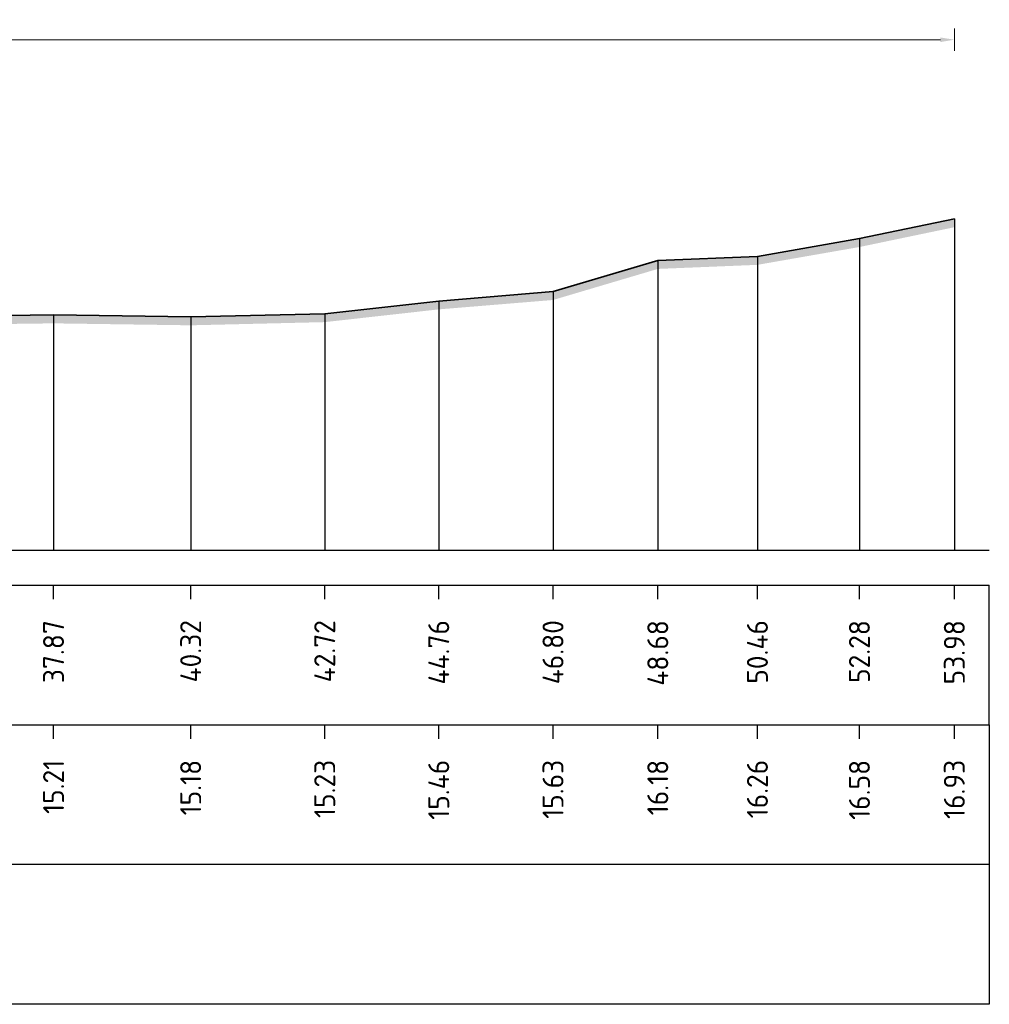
# Model space of a CAD drawing. Header units: metres. Extents: x 197883 to 206898, y 361907 to 364395.
# Tile 254 of 256: x 206696 to 206713, y 364210 to 364228. Entities that reach past the tile are written whole.
import ezdxf
from ezdxf.enums import TextEntityAlignment as Align

# ---------------------------------------------------------------- set-up
doc = ezdxf.new("R2010")
doc.units = ezdxf.units.M
doc.header["$PDMODE"] = 35
doc.header["$PDSIZE"] = 0.075
for name, color, linetype, lineweight in [('X-ME-AL-PROFIEL_HUIDIG MAAIVELD-GD', 252, 'Continuous', 0), ('X-XX-AL-DETAIL1-M', 7, 'Continuous', 18), ('X-XX-AL-DWARSPROFIEL_PROFIELLIJN MAAIVELD-GD', 8, 'Continuous', 35)]:
    doc.layers.add(name, color=color, linetype=linetype, lineweight=lineweight)
doc.layers.add('X-ME-AL-PROFIELRASTER-S', color=7, linetype='Continuous')
doc.styles.add('NLCS-ISO-ANNOTATIVE-T18', font='NLCS-ISO.ttf', dxfattribs={"height": 1.8})
doc.styles.add('NLCS-ISO-M100-T25', font='NLCS-ISO.ttf', dxfattribs={"height": 0.25})
doc.dimstyles.new('NLCS-M100-T25-PIJL_L2_H1', dxfattribs={"dimscale": 0.1, "dimtxt": 2.5, "dimasz": 2.5, "dimexe": 2, "dimexo": 2, "dimgap": 0.7, "dimtad": 1, "dimzin": 0, "dimdsep": 46, "dimtxsty": 'NLCS-ISO-M100-T25', "dimcen": 0, "dimdle": 2, "dimclrd": 256, "dimclre": 256, "dimclrt": 256, "dimadec": 1, "dimazin": 0, "dimtfac": 1, "dimtdec": 3, "dimtofl": 0, "dimtmove": 0, "dimatfit": 3, "dimfxl": 2, "dimfxlon": 1, "dimtfillclr": 256, "dimtolj": 1, "dimtzin": 0, "dimlwd": -1, "dimlwe": -1, "dimarcsym": 0})

# ---------------------------------------------------------------- blocks, each defined once
blk = doc.blocks.new('SAL-PROFIELRASTER_BALK_EIND1-D')
at = {"color": 0, "linetype": 'ByBlock', "lineweight": -2}
blk.add_line((1, -12.5), (1, -2.5), dxfattribs=at)
at = {"color": 0, "linetype": 'ByBlock', "lineweight": -2, "flags": 128}
for points in [[(0, 0), (1, 0)], [(0, -2.5), (1, -2.5)], [(0, -12.5), (1, -12.5)]]:
    blk.add_lwpolyline(points, dxfattribs=at)
blk = doc.blocks.new('SAL-PROFIELRASTER_BALK_EIND2-D')
at = {"color": 0, "linetype": 'ByBlock', "lineweight": -2}
for p, q in [((1, -2.5), (1, -12.5)), ((1, -12.5), (0, -12.5))]:
    blk.add_line(p, q, dxfattribs=at)
blk = doc.blocks.new('SAL-PROFIELRASTER_BALK_DATA-D')
at = {"color": 0, "linetype": 'ByBlock', "lineweight": -2}
blk.add_lwpolyline([(0, -3.5), (0, -2.5)], dxfattribs=at)
at = {"color": 0, "linetype": 'ByBlock', "lineweight": -2, "style": 'NLCS-ISO-ANNOTATIVE-T18'}
blk.add_attdef('GETAL', text='', height=1.5, rotation=90, dxfattribs=at).set_placement((0.75, -5), align=Align.RIGHT)
blk = doc.blocks.new('SAL-PROFIELRASTER_AANHAAL-D')
at = {"color": 9, "linetype": 'ByBlock', "lineweight": -2, "flags": 128}
blk.add_lwpolyline([(0, 1), (0, 0)], dxfattribs=at)
blk = doc.blocks.new('*D112')
at = {"layer": 'Defpoints', "color": 0, "transparency": 16777216}
for p in [(206677.807, 364227.142), (206677.807, 364221.129), (206712.339, 364218.007)]:
    blk.add_point(p, dxfattribs=at)
at = {"layer": 'X-XX-AL-DETAIL1-M', "color": 253, "transparency": 16777216}
for p, q in [((206677.807, 364226.942), (206677.807, 364227.342)), ((206712.339, 364226.942), (206712.339, 364227.342)), ((206712.089, 364227.142), (206678.057, 364227.142))]:
    blk.add_line(p, q, dxfattribs=at)
for points in [[(206678.057, 364227.183), (206678.057, 364227.1), (206677.807, 364227.142)], [(206712.089, 364227.183), (206712.089, 364227.1), (206712.339, 364227.142)]]:
    blk.add_solid(points, dxfattribs=at)
at = {"layer": 'X-XX-AL-DETAIL1-M', "color": 253, "transparency": 16777216, "insert": (206695.073, 364227.337), "char_height": 0.25, "attachment_point": 5, "style": 'NLCS-ISO-M100-T25'}
blk.add_mtext('\\A1;Gras', dxfattribs=at)

msp = doc.modelspace()

# ---------------------------------------------------------------- hatches: boundary and pattern name
at = {"layer": 'X-ME-AL-PROFIEL_HUIDIG MAAIVELD-GD'}
h = msp.add_hatch(dxfattribs=at)
h.set_pattern_fill('AGR-MAAIVELD', color=256, scale=0.05, pattern_type=2)
h.set_pattern_definition([(45, (860.75656, 163.2253), (-0.25000007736, 0.25000007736), []), (45, (860.72084, 163.261), (0, 0.50000015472), [0.3535535, -0.3535535]), (45, (860.68513, 163.29673), (0, 0.50000015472), [0.3535535, -0.3535535]), (45, (860.6489, 163.33295), (0, 0.50000015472), [0.3535535, -0.3535535]), (45, (860.6137, 163.36816), (0, 0.50000015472), [0.3535535, -0.3535535]), (45, (860.578, 163.40387), (0, 0.50000015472), [0.3535535, -0.3535535]), (45, (860.54227, 163.4396), (0, 0.50000015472), [0.3535535, -0.3535535]), (315, (860.75656, 163.2253), (0.25000007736, 0.25000007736), []), (315, (860.79227, 163.261), (0.50000015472, -1e-16), [0.3535535, -0.3535535]), (315, (860.828, 163.29673), (0.50000015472, -1e-16), [0.3535535, -0.3535535]), (315, (860.8642, 163.33295), (0.50000015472, -1e-16), [0.3535535, -0.3535535]), (315, (860.8994, 163.36816), (0.50000015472, -1e-16), [0.3535535, -0.3535535]), (315, (860.93513, 163.40387), (0.50000015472, -1e-16), [0.3535535, -0.3535535]), (315, (860.97084, 163.4396), (0.50000015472, -1e-16), [0.3535535, -0.3535535])])
h.paths.add_polyline_path([(206712.339, 364223.937), (206710.641, 364223.583), (206708.816, 364223.264), (206707.034, 364223.191), (206705.159, 364222.635), (206703.115, 364222.467), (206701.075, 364222.239), (206698.677, 364222.182), (206696.224, 364222.217), (206693.301, 364222.179), (206690.941, 364222.454), (206688.62, 364222.341), (206686.399, 364222.346), (206684.291, 364222.34), (206682.252, 364221.841), (206680.605, 364221.507), (206678.811, 364221.361), (206677.807, 364221.129), (206677.75, 364221.014), (206677.399, 364221.004), (206676.072, 364220.972), (206674.801, 364220.921), (206672.071, 364220.667), (206670.594, 364220.579), (206667.032, 364220.357), (206665.199, 364220.181), (206661.871, 364220.113), (206658.358, 364220.047), (206658.358, 364219.897), (206661.871, 364219.963), (206665.199, 364220.031), (206667.032, 364220.207), (206670.594, 364220.429), (206672.071, 364220.517), (206674.801, 364220.771), (206676.072, 364220.822), (206677.399, 364220.854), (206677.75, 364220.864), (206677.807, 364220.979), (206678.811, 364221.211), (206680.605, 364221.357), (206682.252, 364221.691), (206684.291, 364222.19), (206686.399, 364222.196), (206688.62, 364222.191), (206690.941, 364222.304), (206693.301, 364222.029), (206696.224, 364222.067), (206698.677, 364222.032), (206701.075, 364222.089), (206703.115, 364222.317), (206705.159, 364222.485), (206707.034, 364223.041), (206708.816, 364223.114), (206710.641, 364223.433), (206712.339, 364223.787)])

# ---------------------------------------------------------------- linework, layer by layer
at = {"layer": 'X-XX-AL-DWARSPROFIEL_PROFIELLIJN MAAIVELD-GD'}
msp.add_lwpolyline([(206693.301, 364222.179), (206696.224, 364222.217), (206698.677, 364222.182), (206701.075, 364222.239), (206703.115, 364222.467), (206705.159, 364222.635), (206707.034, 364223.191), (206708.816, 364223.264), (206710.641, 364223.583), (206712.339, 364223.937)], dxfattribs=at)

# ---------------------------------------------------------------- block references
at = {"layer": 'X-ME-AL-PROFIELRASTER-S'}
for p, yscale in [((206712.339, 364218.007), 5.93), ((206710.641, 364218.007), 5.576000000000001), ((206707.034, 364218.007), 5.184000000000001), ((206708.816, 364218.007), 5.257000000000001), ((206705.159, 364218.007), 4.628), ((206703.115, 364218.007), 4.460000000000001), ((206696.224, 364218.007), 4.210000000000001), ((206698.677, 364218.007), 4.175000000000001), ((206701.075, 364218.007), 4.231999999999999)]:
    msp.add_blockref('SAL-PROFIELRASTER_AANHAAL-D', p, dxfattribs=dict(at, yscale=yscale))
at = {"layer": 'X-ME-AL-PROFIELRASTER-S', "xscale": 54.60634763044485, "yscale": 0.25, "zscale": 54.60634763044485}
for name, p in [('SAL-PROFIELRASTER_BALK_EIND1-D', (206658.358, 364218.007)), ('SAL-PROFIELRASTER_BALK_EIND2-D', (206658.358, 364215.507)), ('SAL-PROFIELRASTER_BALK_EIND2-D', (206658.358, 364213.007))]:
    msp.add_blockref(name, p, dxfattribs=at)
at = {"layer": 'X-ME-AL-PROFIELRASTER-S', "xscale": 0.25, "yscale": 0.25, "zscale": 0.25}
for p, values in [((206696.224, 364218.007), {'GETAL': '37.87'}), ((206698.677, 364218.007), {'GETAL': '40.32'}), ((206701.075, 364218.007), {'GETAL': '42.72'}), ((206703.115, 364218.007), {'GETAL': '44.76'}), ((206705.159, 364218.007), {'GETAL': '46.80'}), ((206707.034, 364218.007), {'GETAL': '48.68'}), ((206708.816, 364218.007), {'GETAL': '50.46'}), ((206710.641, 364218.007), {'GETAL': '52.28'}), ((206712.339, 364218.007), {'GETAL': '53.98'}), ((206696.224, 364215.507), {'GETAL': '15.21'}), ((206698.677, 364215.507), {'GETAL': '15.18'}), ((206701.075, 364215.507), {'GETAL': '15.23'}), ((206703.115, 364215.507), {'GETAL': '15.46'}), ((206705.159, 364215.507), {'GETAL': '15.63'}), ((206707.034, 364215.507), {'GETAL': '16.18'}), ((206708.816, 364215.507), {'GETAL': '16.26'}), ((206710.641, 364215.507), {'GETAL': '16.58'}), ((206712.339, 364215.507), {'GETAL': '16.93'})]:
    msp.add_blockref('SAL-PROFIELRASTER_BALK_DATA-D', p, dxfattribs=at).add_auto_attribs(values)

# ---------------------------------------------------------------- dimensions: what is measured, and where the dimension line sits
at = {"layer": 'X-XX-AL-DETAIL1-M', "color": 253}
dim = msp.add_linear_dim(base=(206677.807, 364227.142), p1=(206712.339, 364218.007), p2=(206677.807, 364221.129), text='Gras', dimstyle='NLCS-M100-T25-PIJL_L2_H1', override={"dimclrd": 253, "dimclre": 253, "dimclrt": 253}, dxfattribs=at)
dim.commit()
dim.dimension.update_dxf_attribs({"geometry": '*D112', "text_midpoint": (206695.073, 364227.142), "dimtype": 160})

doc.saveas('drawing.dxf')
